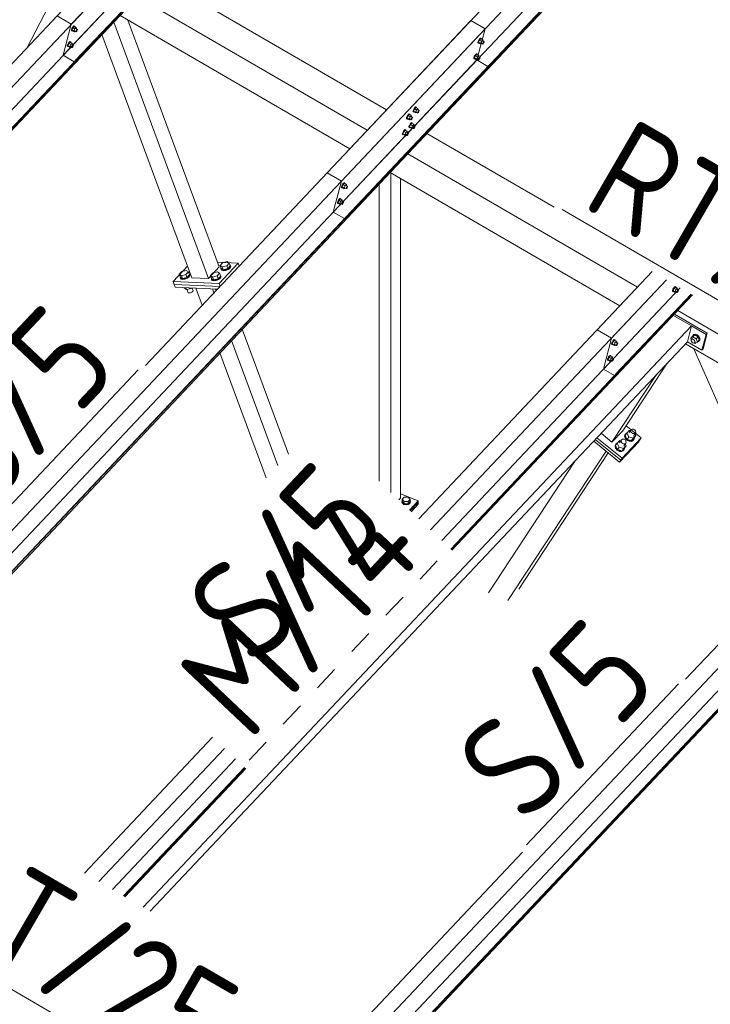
# Model space of a CAD drawing. Header units: millimetres. Extents: x -681 to 506, y -45 to 794.
# Tile 125 of 256: x -274 to -241, y 472 to 520. Entities that reach past the tile are written whole.
import ezdxf

# ---------------------------------------------------------------- set-up
doc = ezdxf.new("R2010")
doc.units = ezdxf.units.MM
doc.header["$LTSCALE"] = 0.6
doc.linetypes.add('XKITLINE00', pattern=[0])
doc.linetypes.add('XKITLINE02', pattern=[4, 2, -2])
for name, color, linetype, lineweight in [('Bolt', 7, 'Continuous', 0), ('Part', 2, 'Continuous', 0), ('PartMark', 3, 'Continuous', 0)]:
    doc.layers.add(name, color=color, linetype=linetype, lineweight=lineweight)
doc.styles.add('ISOCPEUR', font='ISOCPEUR.TTF')

msp = doc.modelspace()

# ---------------------------------------------------------------- linework, layer by layer
at = {"layer": 'Bolt', "color": 3, "linetype": 'XKITLINE00', "lineweight": 0}
for p, q in [((-271.467, 519.426), (-271.488, 519.371)), ((-271.433, 519.486), (-271.467, 519.426)), ((-271.408, 519.469), (-271.459, 519.364)), ((-271.444, 519.412), (-271.41, 519.472)), ((-271.395, 519.535), (-271.433, 519.486)), ((-271.41, 519.472), (-271.372, 519.521)), ((-271.345, 519.536), (-271.408, 519.469)), ((-271.315, 519.415), (-271.408, 519.469)), ((-271.364, 519.559), (-271.395, 519.535)), ((-271.372, 519.521), (-271.34, 519.546)), ((-271.347, 519.553), (-271.364, 519.559)), ((-271.347, 519.553), (-271.324, 519.539)), ((-271.345, 519.536), (-271.252, 519.482)), ((-271.34, 519.546), (-271.324, 519.539)), ((-271.324, 519.539), (-271.325, 519.524)), ((-271.252, 519.482), (-271.315, 519.415)), ((-271.267, 519.431), (-271.192, 519.388)), ((-271.239, 519.444), (-271.252, 519.482)), ((-271.25, 519.421), (-271.239, 519.444)), ((-271.49, 519.335), (-271.488, 519.371)), ((-271.49, 519.335), (-271.467, 519.322)), ((-271.467, 519.322), (-271.465, 519.357)), ((-271.451, 519.315), (-271.467, 519.322)), ((-271.465, 519.357), (-271.444, 519.412)), ((-271.366, 519.31), (-271.459, 519.364)), ((-271.459, 519.364), (-271.446, 519.325)), ((-271.441, 519.323), (-271.451, 519.315)), ((-271.446, 519.325), (-271.353, 519.271)), ((-271.366, 519.31), (-271.315, 519.415)), ((-271.366, 519.31), (-271.353, 519.271)), ((-271.353, 519.271), (-271.317, 519.31)), ((-271.338, 519.322), (-271.264, 519.279)), ((-271.264, 519.279), (-271.263, 519.297)), ((-271.256, 519.276), (-271.264, 519.279)), ((-271.263, 519.297), (-271.252, 519.324)), ((-271.24, 519.288), (-271.256, 519.276)), ((-271.252, 519.324), (-271.235, 519.354)), ((-271.221, 519.313), (-271.24, 519.288)), ((-271.235, 519.354), (-271.216, 519.379)), ((-271.204, 519.343), (-271.221, 519.313)), ((-271.216, 519.379), (-271.201, 519.391)), ((-271.194, 519.37), (-271.204, 519.343)), ((-271.201, 519.391), (-271.192, 519.388)), ((-271.192, 519.388), (-271.194, 519.37)), ((-251.784, 518.969), (-251.816, 518.944)), ((-251.793, 518.931), (-251.761, 518.955)), ((-251.768, 518.962), (-251.784, 518.969)), ((-251.768, 518.962), (-251.745, 518.949)), ((-251.761, 518.955), (-251.745, 518.949)), ((-271.688, 518.58), (-271.685, 518.615)), ((-271.688, 518.58), (-271.665, 518.566)), ((-271.664, 518.67), (-271.685, 518.615)), ((-271.665, 518.566), (-271.662, 518.602)), ((-271.648, 518.56), (-271.665, 518.566)), ((-271.63, 518.73), (-271.664, 518.67)), ((-271.662, 518.602), (-271.641, 518.657)), ((-271.606, 518.713), (-271.656, 518.608)), ((-271.563, 518.554), (-271.656, 518.608)), ((-271.656, 518.608), (-271.643, 518.57)), ((-271.639, 518.567), (-271.648, 518.56)), ((-271.643, 518.57), (-271.55, 518.516)), ((-271.641, 518.657), (-271.607, 518.717)), ((-271.592, 518.779), (-271.63, 518.73)), ((-271.607, 518.717), (-271.569, 518.766)), ((-271.543, 518.78), (-271.606, 518.713)), ((-271.513, 518.659), (-271.606, 518.713)), ((-271.561, 518.804), (-271.592, 518.779)), ((-271.569, 518.766), (-271.538, 518.79)), ((-271.563, 518.554), (-271.513, 518.659)), ((-271.563, 518.554), (-271.55, 518.516)), ((-271.544, 518.797), (-271.561, 518.804)), ((-271.55, 518.516), (-271.514, 518.554)), ((-271.544, 518.797), (-271.521, 518.784)), ((-271.543, 518.78), (-271.45, 518.726)), ((-271.538, 518.79), (-271.521, 518.784)), ((-271.536, 518.567), (-271.462, 518.524)), ((-271.521, 518.784), (-271.522, 518.769)), ((-271.45, 518.726), (-271.513, 518.659)), ((-271.464, 518.675), (-271.39, 518.632)), ((-271.462, 518.524), (-271.46, 518.541)), ((-271.453, 518.52), (-271.462, 518.524)), ((-271.46, 518.541), (-271.45, 518.569)), ((-271.438, 518.533), (-271.453, 518.52)), ((-271.437, 518.688), (-271.45, 518.726)), ((-271.45, 518.569), (-271.433, 518.599)), ((-271.447, 518.666), (-271.437, 518.688)), ((-271.419, 518.557), (-271.438, 518.533)), ((-271.433, 518.599), (-271.414, 518.623)), ((-271.402, 518.587), (-271.419, 518.557)), ((-271.414, 518.623), (-271.398, 518.636)), ((-271.391, 518.615), (-271.402, 518.587)), ((-271.398, 518.636), (-271.39, 518.632)), ((-271.39, 518.632), (-271.391, 518.615)), ((-251.911, 518.745), (-251.909, 518.78)), ((-251.911, 518.745), (-251.888, 518.731)), ((-251.888, 518.835), (-251.909, 518.78)), ((-251.854, 518.895), (-251.888, 518.835)), ((-251.888, 518.731), (-251.885, 518.767)), ((-251.871, 518.725), (-251.888, 518.731)), ((-251.885, 518.767), (-251.864, 518.822)), ((-251.829, 518.878), (-251.88, 518.773)), ((-251.787, 518.719), (-251.88, 518.773)), ((-251.88, 518.773), (-251.867, 518.735)), ((-251.862, 518.732), (-251.871, 518.725)), ((-251.867, 518.735), (-251.774, 518.681)), ((-251.864, 518.822), (-251.83, 518.882)), ((-251.816, 518.944), (-251.854, 518.895)), ((-251.83, 518.882), (-251.793, 518.931)), ((-251.766, 518.945), (-251.829, 518.878)), ((-251.736, 518.824), (-251.829, 518.878)), ((-251.787, 518.719), (-251.736, 518.824)), ((-251.787, 518.719), (-251.774, 518.681)), ((-251.774, 518.681), (-251.738, 518.719)), ((-251.766, 518.945), (-251.673, 518.891)), ((-251.759, 518.732), (-251.685, 518.688)), ((-251.745, 518.949), (-251.746, 518.933)), ((-251.673, 518.891), (-251.736, 518.824)), ((-251.687, 518.84), (-251.613, 518.797)), ((-251.685, 518.688), (-251.684, 518.706)), ((-251.677, 518.685), (-251.685, 518.688)), ((-251.684, 518.706), (-251.673, 518.734)), ((-251.661, 518.698), (-251.677, 518.685)), ((-251.66, 518.853), (-251.673, 518.891)), ((-251.673, 518.734), (-251.656, 518.764)), ((-251.671, 518.831), (-251.66, 518.853)), ((-251.642, 518.722), (-251.661, 518.698)), ((-251.656, 518.764), (-251.637, 518.788)), ((-251.625, 518.752), (-251.642, 518.722)), ((-251.637, 518.788), (-251.621, 518.8)), ((-251.614, 518.779), (-251.625, 518.752)), ((-251.621, 518.8), (-251.613, 518.797)), ((-251.613, 518.797), (-251.614, 518.779)), ((-252.109, 517.989), (-252.106, 518.025)), ((-252.085, 518.08), (-252.106, 518.025)), ((-252.086, 517.976), (-252.083, 518.011)), ((-252.051, 518.14), (-252.085, 518.08)), ((-252.083, 518.011), (-252.062, 518.066)), ((-252.027, 518.123), (-252.077, 518.017)), ((-251.984, 517.963), (-252.077, 518.017)), ((-252.077, 518.017), (-252.064, 517.979)), ((-252.062, 518.066), (-252.028, 518.126)), ((-252.013, 518.189), (-252.051, 518.14)), ((-252.028, 518.126), (-251.99, 518.175)), ((-251.963, 518.19), (-252.027, 518.123)), ((-251.934, 518.069), (-252.027, 518.123)), ((-251.982, 518.213), (-252.013, 518.189)), ((-251.99, 518.175), (-251.959, 518.2)), ((-251.984, 517.963), (-251.934, 518.069)), ((-251.965, 518.207), (-251.982, 518.213)), ((-251.965, 518.207), (-251.942, 518.193)), ((-251.963, 518.19), (-251.87, 518.136)), ((-251.959, 518.2), (-251.942, 518.193)), ((-251.942, 518.193), (-251.943, 518.178)), ((-251.87, 518.136), (-251.934, 518.069)), ((-251.885, 518.085), (-251.811, 518.042)), ((-251.871, 517.978), (-251.854, 518.008)), ((-251.858, 518.097), (-251.87, 518.136)), ((-251.868, 518.075), (-251.858, 518.097)), ((-251.854, 518.008), (-251.835, 518.033)), ((-251.835, 518.033), (-251.819, 518.045)), ((-251.812, 518.024), (-251.822, 517.996)), ((-251.819, 518.045), (-251.811, 518.042)), ((-251.811, 518.042), (-251.812, 518.024)), ((-252.109, 517.989), (-252.086, 517.976)), ((-252.069, 517.969), (-252.086, 517.976)), ((-252.06, 517.976), (-252.069, 517.969)), ((-252.064, 517.979), (-251.971, 517.925)), ((-251.984, 517.963), (-251.971, 517.925)), ((-251.971, 517.925), (-251.935, 517.963)), ((-251.957, 517.976), (-251.882, 517.933)), ((-251.882, 517.933), (-251.881, 517.951)), ((-251.874, 517.93), (-251.882, 517.933)), ((-251.881, 517.951), (-251.871, 517.978)), ((-251.858, 517.942), (-251.874, 517.93)), ((-251.839, 517.966), (-251.858, 517.942)), ((-251.822, 517.996), (-251.839, 517.966)), ((-254.911, 515.656), (-254.943, 515.632)), ((-254.92, 515.618), (-254.888, 515.643)), ((-254.895, 515.65), (-254.911, 515.656)), ((-254.895, 515.65), (-254.872, 515.636)), ((-254.888, 515.643), (-254.872, 515.636)), ((-254.872, 515.636), (-254.873, 515.621)), ((-255.332, 515.187), (-255.353, 515.132)), ((-255.298, 515.247), (-255.332, 515.187)), ((-255.33, 515.118), (-255.308, 515.174)), ((-255.273, 515.23), (-255.324, 515.125)), ((-255.308, 515.174), (-255.274, 515.234)), ((-255.26, 515.296), (-255.298, 515.247)), ((-255.274, 515.234), (-255.237, 515.282)), ((-255.21, 515.297), (-255.273, 515.23)), ((-255.18, 515.176), (-255.273, 515.23)), ((-255.228, 515.32), (-255.26, 515.296)), ((-255.237, 515.282), (-255.205, 515.307)), ((-255.231, 515.071), (-255.18, 515.176)), ((-255.212, 515.314), (-255.228, 515.32)), ((-255.212, 515.314), (-255.189, 515.3)), ((-255.21, 515.297), (-255.117, 515.243)), ((-255.205, 515.307), (-255.189, 515.3)), ((-255.189, 515.3), (-255.19, 515.285)), ((-255.117, 515.243), (-255.18, 515.176)), ((-255.132, 515.192), (-255.057, 515.149)), ((-255.104, 515.205), (-255.117, 515.243)), ((-255.115, 515.182), (-255.104, 515.205)), ((-255.038, 515.432), (-255.036, 515.468)), ((-255.038, 515.432), (-255.015, 515.419)), ((-255.015, 515.523), (-255.036, 515.468)), ((-254.981, 515.583), (-255.015, 515.523)), ((-255.015, 515.419), (-255.013, 515.454)), ((-254.998, 515.412), (-255.015, 515.419)), ((-255.013, 515.454), (-254.991, 515.509)), ((-254.956, 515.566), (-255.007, 515.461)), ((-254.914, 515.407), (-255.007, 515.461)), ((-255.007, 515.461), (-254.994, 515.422)), ((-254.989, 515.42), (-254.998, 515.412)), ((-254.994, 515.422), (-254.901, 515.368)), ((-254.991, 515.509), (-254.957, 515.569)), ((-254.943, 515.632), (-254.981, 515.583)), ((-254.957, 515.569), (-254.92, 515.618)), ((-254.893, 515.633), (-254.956, 515.566)), ((-254.863, 515.512), (-254.956, 515.566)), ((-254.914, 515.407), (-254.863, 515.512)), ((-254.914, 515.407), (-254.901, 515.368)), ((-254.901, 515.368), (-254.865, 515.407)), ((-254.893, 515.633), (-254.8, 515.579)), ((-254.886, 515.419), (-254.812, 515.376)), ((-254.8, 515.579), (-254.863, 515.512)), ((-254.815, 515.528), (-254.74, 515.485)), ((-254.812, 515.376), (-254.811, 515.394)), ((-254.804, 515.373), (-254.812, 515.376)), ((-254.811, 515.394), (-254.8, 515.421)), ((-254.788, 515.385), (-254.804, 515.373)), ((-254.787, 515.541), (-254.8, 515.579)), ((-254.8, 515.421), (-254.783, 515.451)), ((-254.798, 515.518), (-254.787, 515.541)), ((-254.769, 515.409), (-254.788, 515.385)), ((-254.783, 515.451), (-254.764, 515.476)), ((-254.752, 515.439), (-254.769, 515.409)), ((-254.764, 515.476), (-254.749, 515.488)), ((-254.742, 515.467), (-254.752, 515.439)), ((-254.749, 515.488), (-254.74, 515.485)), ((-254.74, 515.485), (-254.742, 515.467)), ((-255.355, 515.096), (-255.353, 515.132)), ((-255.355, 515.096), (-255.332, 515.083)), ((-255.332, 515.083), (-255.33, 515.118)), ((-255.315, 515.077), (-255.332, 515.083)), ((-255.231, 515.071), (-255.324, 515.125)), ((-255.324, 515.125), (-255.311, 515.086)), ((-255.306, 515.084), (-255.315, 515.077)), ((-255.311, 515.086), (-255.218, 515.032)), ((-255.236, 514.677), (-255.233, 514.712)), ((-255.212, 514.767), (-255.233, 514.712)), ((-255.231, 515.071), (-255.218, 515.032)), ((-255.218, 515.032), (-255.182, 515.071)), ((-255.213, 514.663), (-255.21, 514.699)), ((-255.178, 514.827), (-255.212, 514.767)), ((-255.21, 514.699), (-255.189, 514.754)), ((-255.154, 514.81), (-255.204, 514.705)), ((-255.111, 514.651), (-255.204, 514.705)), ((-255.204, 514.705), (-255.191, 514.667)), ((-255.203, 515.083), (-255.129, 515.04)), ((-255.189, 514.754), (-255.155, 514.814)), ((-255.14, 514.876), (-255.178, 514.827)), ((-255.155, 514.814), (-255.117, 514.863)), ((-255.09, 514.877), (-255.154, 514.81)), ((-255.061, 514.756), (-255.154, 514.81)), ((-255.109, 514.901), (-255.14, 514.876)), ((-255.129, 515.04), (-255.128, 515.058)), ((-255.121, 515.037), (-255.129, 515.04)), ((-255.128, 515.058), (-255.117, 515.086)), ((-255.105, 515.049), (-255.121, 515.037)), ((-255.117, 515.086), (-255.1, 515.116)), ((-255.117, 514.863), (-255.086, 514.887)), ((-255.111, 514.651), (-255.061, 514.756)), ((-255.092, 514.894), (-255.109, 514.901)), ((-255.086, 515.074), (-255.105, 515.049)), ((-255.1, 515.116), (-255.081, 515.14)), ((-255.092, 514.894), (-255.069, 514.881)), ((-255.09, 514.877), (-254.998, 514.823)), ((-255.069, 515.104), (-255.086, 515.074)), ((-255.086, 514.887), (-255.069, 514.881)), ((-255.081, 515.14), (-255.066, 515.152)), ((-255.069, 514.881), (-255.07, 514.865)), ((-255.059, 515.131), (-255.069, 515.104)), ((-255.066, 515.152), (-255.057, 515.149)), ((-254.998, 514.823), (-255.061, 514.756)), ((-255.057, 515.149), (-255.059, 515.131)), ((-255.012, 514.772), (-254.938, 514.729)), ((-254.985, 514.785), (-254.998, 514.823)), ((-254.998, 514.666), (-254.981, 514.696)), ((-254.995, 514.763), (-254.985, 514.785)), ((-254.981, 514.696), (-254.962, 514.72)), ((-254.962, 514.72), (-254.946, 514.732)), ((-254.939, 514.712), (-254.95, 514.684)), ((-254.946, 514.732), (-254.938, 514.729)), ((-254.938, 514.729), (-254.939, 514.712)), ((-255.553, 514.341), (-255.55, 514.376)), ((-255.553, 514.341), (-255.53, 514.327)), ((-255.529, 514.432), (-255.55, 514.376)), ((-255.53, 514.327), (-255.527, 514.363)), ((-255.513, 514.321), (-255.53, 514.327)), ((-255.495, 514.492), (-255.529, 514.432)), ((-255.527, 514.363), (-255.506, 514.418)), ((-255.471, 514.474), (-255.521, 514.369)), ((-255.428, 514.315), (-255.521, 514.369)), ((-255.521, 514.369), (-255.508, 514.331)), ((-255.504, 514.328), (-255.513, 514.321)), ((-255.508, 514.331), (-255.415, 514.277)), ((-255.506, 514.418), (-255.472, 514.478)), ((-255.457, 514.54), (-255.495, 514.492)), ((-255.472, 514.478), (-255.434, 514.527)), ((-255.407, 514.541), (-255.471, 514.474)), ((-255.378, 514.42), (-255.471, 514.474)), ((-255.426, 514.565), (-255.457, 514.54)), ((-255.434, 514.527), (-255.403, 514.551)), ((-255.428, 514.315), (-255.378, 514.42)), ((-255.428, 514.315), (-255.415, 514.277)), ((-255.409, 514.558), (-255.426, 514.565)), ((-255.415, 514.277), (-255.379, 514.315)), ((-255.409, 514.558), (-255.386, 514.545)), ((-255.407, 514.541), (-255.315, 514.487)), ((-255.403, 514.551), (-255.386, 514.545)), ((-255.401, 514.328), (-255.326, 514.285)), ((-255.386, 514.545), (-255.387, 514.53)), ((-255.315, 514.487), (-255.378, 514.42)), ((-255.329, 514.437), (-255.255, 514.393)), ((-255.326, 514.285), (-255.325, 514.302)), ((-255.318, 514.281), (-255.326, 514.285)), ((-255.325, 514.302), (-255.315, 514.33)), ((-255.302, 514.294), (-255.318, 514.281)), ((-255.302, 514.449), (-255.315, 514.487)), ((-255.315, 514.33), (-255.298, 514.36)), ((-255.312, 514.427), (-255.302, 514.449)), ((-255.284, 514.318), (-255.302, 514.294)), ((-255.298, 514.36), (-255.279, 514.384)), ((-255.267, 514.348), (-255.284, 514.318)), ((-255.279, 514.384), (-255.263, 514.397)), ((-255.256, 514.376), (-255.267, 514.348)), ((-255.263, 514.397), (-255.255, 514.393)), ((-255.255, 514.393), (-255.256, 514.376)), ((-255.236, 514.677), (-255.213, 514.663)), ((-255.196, 514.657), (-255.213, 514.663)), ((-255.187, 514.664), (-255.196, 514.657)), ((-255.191, 514.667), (-255.098, 514.613)), ((-255.111, 514.651), (-255.098, 514.613)), ((-255.098, 514.613), (-255.062, 514.651)), ((-255.084, 514.664), (-255.009, 514.62)), ((-255.009, 514.62), (-255.008, 514.638)), ((-255.001, 514.617), (-255.009, 514.62)), ((-255.008, 514.638), (-254.998, 514.666)), ((-254.985, 514.63), (-255.001, 514.617)), ((-254.967, 514.654), (-254.985, 514.63)), ((-254.95, 514.684), (-254.967, 514.654)), ((-258.459, 511.875), (-258.48, 511.819)), ((-258.425, 511.935), (-258.459, 511.875)), ((-258.457, 511.806), (-258.435, 511.861)), ((-258.4, 511.918), (-258.451, 511.812)), ((-258.435, 511.861), (-258.401, 511.921)), ((-258.387, 511.983), (-258.425, 511.935)), ((-258.401, 511.921), (-258.364, 511.97)), ((-258.337, 511.985), (-258.4, 511.918)), ((-258.307, 511.864), (-258.4, 511.918)), ((-258.356, 512.008), (-258.387, 511.983)), ((-258.364, 511.97), (-258.332, 511.994)), ((-258.358, 511.758), (-258.307, 511.864)), ((-258.339, 512.002), (-258.356, 512.008)), ((-258.339, 512.002), (-258.316, 511.988)), ((-258.337, 511.985), (-258.244, 511.931)), ((-258.332, 511.994), (-258.316, 511.988)), ((-258.316, 511.988), (-258.317, 511.973)), ((-258.244, 511.931), (-258.307, 511.864)), ((-258.259, 511.88), (-258.184, 511.837)), ((-258.231, 511.892), (-258.244, 511.931)), ((-258.242, 511.87), (-258.231, 511.892)), ((-258.482, 511.784), (-258.48, 511.819)), ((-258.482, 511.784), (-258.459, 511.77)), ((-258.459, 511.77), (-258.457, 511.806)), ((-258.443, 511.764), (-258.459, 511.77)), ((-258.358, 511.758), (-258.451, 511.812)), ((-258.451, 511.812), (-258.438, 511.774)), ((-258.433, 511.771), (-258.443, 511.764)), ((-258.438, 511.774), (-258.345, 511.72)), ((-258.358, 511.758), (-258.345, 511.72)), ((-258.345, 511.72), (-258.309, 511.758)), ((-258.33, 511.771), (-258.256, 511.728)), ((-258.256, 511.728), (-258.255, 511.746)), ((-258.248, 511.725), (-258.256, 511.728)), ((-258.255, 511.746), (-258.244, 511.773)), ((-258.232, 511.737), (-258.248, 511.725)), ((-258.244, 511.773), (-258.227, 511.803)), ((-258.213, 511.761), (-258.232, 511.737)), ((-258.227, 511.803), (-258.208, 511.827)), ((-258.196, 511.791), (-258.213, 511.761)), ((-258.208, 511.827), (-258.193, 511.84)), ((-258.186, 511.819), (-258.196, 511.791)), ((-258.193, 511.84), (-258.184, 511.837)), ((-258.184, 511.837), (-258.186, 511.819)), ((-258.68, 511.028), (-258.677, 511.064)), ((-258.68, 511.028), (-258.657, 511.015)), ((-258.656, 511.119), (-258.677, 511.064)), ((-258.657, 511.015), (-258.654, 511.05)), ((-258.64, 511.009), (-258.657, 511.015)), ((-258.622, 511.179), (-258.656, 511.119)), ((-258.654, 511.05), (-258.633, 511.106)), ((-258.598, 511.162), (-258.648, 511.057)), ((-258.555, 511.003), (-258.648, 511.057)), ((-258.648, 511.057), (-258.635, 511.018)), ((-258.631, 511.016), (-258.64, 511.009)), ((-258.635, 511.018), (-258.542, 510.965)), ((-258.633, 511.106), (-258.599, 511.166)), ((-258.584, 511.228), (-258.622, 511.179)), ((-258.599, 511.166), (-258.561, 511.214)), ((-258.535, 511.229), (-258.598, 511.162)), ((-258.505, 511.108), (-258.598, 511.162)), ((-258.553, 511.252), (-258.584, 511.228)), ((-258.561, 511.214), (-258.53, 511.239)), ((-258.555, 511.003), (-258.505, 511.108)), ((-258.555, 511.003), (-258.542, 510.965)), ((-258.536, 511.246), (-258.553, 511.252)), ((-258.542, 510.965), (-258.506, 511.003)), ((-258.536, 511.246), (-258.513, 511.233)), ((-258.535, 511.229), (-258.442, 511.175)), ((-258.53, 511.239), (-258.513, 511.233)), ((-258.528, 511.015), (-258.454, 510.972)), ((-258.513, 511.233), (-258.514, 511.217)), ((-258.442, 511.175), (-258.505, 511.108)), ((-258.456, 511.124), (-258.382, 511.081)), ((-258.454, 510.972), (-258.452, 510.99)), ((-258.445, 510.969), (-258.454, 510.972)), ((-258.452, 510.99), (-258.442, 511.018)), ((-258.43, 510.981), (-258.445, 510.969)), ((-258.429, 511.137), (-258.442, 511.175)), ((-258.442, 511.018), (-258.425, 511.048)), ((-258.439, 511.114), (-258.429, 511.137)), ((-258.411, 511.006), (-258.43, 510.981)), ((-258.425, 511.048), (-258.406, 511.072)), ((-258.394, 511.036), (-258.411, 511.006)), ((-258.406, 511.072), (-258.39, 511.084)), ((-258.383, 511.063), (-258.394, 511.036)), ((-258.39, 511.084), (-258.382, 511.081)), ((-258.382, 511.081), (-258.383, 511.063)), ((-264.326, 508.028), (-264.206, 508.155)), ((-264.206, 508.155), (-263.987, 508.212)), ((-263.887, 508.141), (-264.007, 508.014)), ((-263.987, 508.212), (-263.887, 508.141)), ((-263.836, 508.002), (-263.887, 508.141)), ((-263.857, 508.06), (-263.848, 508.058)), ((-263.848, 508.058), (-263.823, 508.006)), ((-266.293, 507.604), (-266.173, 507.731)), ((-266.241, 507.465), (-266.293, 507.604)), ((-266.193, 507.533), (-266.293, 507.604)), ((-265.974, 507.59), (-266.193, 507.533)), ((-266.173, 507.731), (-265.953, 507.787)), ((-265.854, 507.717), (-265.974, 507.59)), ((-265.922, 507.451), (-265.974, 507.59)), ((-265.953, 507.787), (-265.854, 507.717)), ((-265.922, 507.451), (-265.802, 507.578)), ((-265.802, 507.578), (-265.854, 507.717)), ((-265.79, 507.581), (-265.827, 507.513)), ((-265.824, 507.636), (-265.815, 507.633)), ((-265.815, 507.633), (-265.79, 507.581)), ((-265.776, 507.544), (-265.79, 507.581)), ((-264.787, 507.54), (-264.667, 507.666)), ((-264.667, 507.666), (-264.448, 507.723)), ((-264.348, 507.653), (-264.468, 507.526)), ((-264.448, 507.723), (-264.348, 507.653)), ((-264.297, 507.514), (-264.348, 507.653)), ((-264.274, 507.889), (-264.326, 508.028)), ((-264.226, 507.958), (-264.326, 508.028)), ((-264.287, 507.886), (-264.279, 507.901)), ((-264.262, 507.833), (-264.287, 507.886)), ((-264.273, 507.848), (-264.287, 507.886)), ((-264.175, 507.819), (-264.274, 507.889)), ((-264.249, 507.796), (-264.273, 507.848)), ((-264.182, 507.811), (-264.262, 507.833)), ((-264.249, 507.796), (-264.168, 507.774)), ((-264.007, 508.014), (-264.226, 507.958)), ((-264.175, 507.819), (-264.226, 507.958)), ((-264.067, 507.825), (-264.182, 507.811)), ((-264.175, 507.819), (-263.956, 507.875)), ((-264.168, 507.774), (-264.054, 507.788)), ((-263.95, 507.871), (-264.067, 507.825)), ((-264.054, 507.788), (-263.936, 507.834)), ((-263.956, 507.875), (-264.007, 508.014)), ((-263.956, 507.875), (-263.836, 508.002)), ((-263.86, 507.937), (-263.95, 507.871)), ((-263.936, 507.834), (-263.846, 507.9)), ((-263.823, 508.006), (-263.86, 507.937)), ((-263.846, 507.9), (-263.809, 507.968)), ((-263.809, 507.968), (-263.823, 508.006)), ((-266.254, 507.461), (-266.246, 507.477)), ((-266.229, 507.409), (-266.254, 507.461)), ((-266.24, 507.424), (-266.254, 507.461)), ((-266.142, 507.394), (-266.241, 507.465)), ((-266.215, 507.372), (-266.24, 507.424)), ((-266.149, 507.387), (-266.229, 507.409)), ((-266.215, 507.372), (-266.135, 507.35)), ((-266.142, 507.394), (-266.193, 507.533)), ((-266.034, 507.401), (-266.149, 507.387)), ((-266.142, 507.394), (-265.922, 507.451)), ((-266.135, 507.35), (-266.02, 507.364)), ((-265.916, 507.447), (-266.034, 507.401)), ((-266.02, 507.364), (-265.903, 507.41)), ((-265.827, 507.513), (-265.916, 507.447)), ((-265.903, 507.41), (-265.813, 507.476)), ((-265.813, 507.476), (-265.776, 507.544)), ((-264.735, 507.4), (-264.787, 507.54)), ((-264.687, 507.469), (-264.787, 507.54)), ((-264.748, 507.397), (-264.74, 507.412)), ((-264.723, 507.345), (-264.748, 507.397)), ((-264.735, 507.36), (-264.748, 507.397)), ((-264.636, 507.33), (-264.735, 507.4)), ((-264.71, 507.308), (-264.735, 507.36)), ((-264.643, 507.323), (-264.723, 507.345)), ((-264.71, 507.308), (-264.629, 507.286)), ((-264.468, 507.526), (-264.687, 507.469)), ((-264.636, 507.33), (-264.687, 507.469)), ((-264.529, 507.337), (-264.643, 507.323)), ((-264.636, 507.33), (-264.417, 507.387)), ((-264.629, 507.286), (-264.515, 507.3)), ((-264.411, 507.383), (-264.529, 507.337)), ((-264.515, 507.3), (-264.397, 507.346)), ((-264.417, 507.387), (-264.468, 507.526)), ((-264.417, 507.387), (-264.297, 507.514)), ((-264.321, 507.449), (-264.411, 507.383)), ((-264.397, 507.346), (-264.308, 507.412)), ((-264.284, 507.517), (-264.321, 507.449)), ((-264.318, 507.572), (-264.309, 507.569)), ((-264.309, 507.569), (-264.284, 507.517)), ((-264.308, 507.412), (-264.27, 507.48)), ((-264.27, 507.48), (-264.284, 507.517)), ((-266.045, 506.936), (-266.054, 506.958)), ((-265.946, 506.866), (-266.045, 506.936)), ((-265.946, 506.866), (-265.979, 506.955)), ((-265.727, 506.922), (-265.946, 506.866)), ((-265.874, 506.747), (-265.92, 506.872)), ((-265.86, 506.718), (-265.874, 506.747)), ((-265.86, 506.718), (-265.816, 506.706)), ((-265.816, 506.706), (-265.754, 506.714)), ((-265.754, 506.714), (-265.69, 506.739)), ((-265.727, 506.922), (-265.735, 506.945)), ((-265.707, 506.943), (-265.727, 506.922)), ((-265.69, 506.739), (-265.641, 506.775)), ((-265.62, 506.812), (-265.668, 506.942)), ((-265.641, 506.775), (-265.62, 506.812)), ((-264.54, 506.872), (-264.548, 506.894)), ((-264.5, 506.843), (-264.54, 506.872)), ((-264.468, 506.877), (-264.473, 506.891)), ((-242.545, 506.79), (-242.542, 506.825)), ((-242.545, 506.79), (-242.522, 506.776)), ((-242.521, 506.88), (-242.542, 506.825)), ((-242.522, 506.776), (-242.519, 506.812)), ((-242.505, 506.77), (-242.522, 506.776)), ((-242.487, 506.94), (-242.521, 506.88)), ((-242.519, 506.812), (-242.498, 506.867)), ((-242.463, 506.923), (-242.513, 506.818)), ((-242.42, 506.764), (-242.513, 506.818)), ((-242.513, 506.818), (-242.5, 506.78)), ((-242.496, 506.777), (-242.505, 506.77)), ((-242.5, 506.78), (-242.407, 506.726)), ((-242.498, 506.867), (-242.464, 506.927)), ((-242.449, 506.989), (-242.487, 506.94)), ((-242.464, 506.927), (-242.426, 506.976)), ((-242.399, 506.99), (-242.463, 506.923)), ((-242.37, 506.869), (-242.463, 506.923)), ((-242.418, 507.013), (-242.449, 506.989)), ((-242.426, 506.976), (-242.395, 507)), ((-242.42, 506.764), (-242.37, 506.869)), ((-242.42, 506.764), (-242.407, 506.726)), ((-242.401, 507.007), (-242.418, 507.013)), ((-242.407, 506.726), (-242.371, 506.764)), ((-242.401, 507.007), (-242.378, 506.994)), ((-242.399, 506.99), (-242.307, 506.936)), ((-242.395, 507), (-242.378, 506.994)), ((-242.393, 506.777), (-242.318, 506.733)), ((-242.378, 506.994), (-242.379, 506.978)), ((-242.307, 506.936), (-242.37, 506.869)), ((-242.321, 506.885), (-242.247, 506.842)), ((-242.318, 506.733), (-242.317, 506.751)), ((-242.31, 506.73), (-242.318, 506.733)), ((-242.317, 506.751), (-242.307, 506.779)), ((-242.294, 506.742), (-242.31, 506.73)), ((-242.294, 506.898), (-242.307, 506.936)), ((-242.307, 506.779), (-242.29, 506.809)), ((-242.304, 506.876), (-242.294, 506.898)), ((-242.276, 506.767), (-242.294, 506.742)), ((-242.29, 506.809), (-242.271, 506.833)), ((-242.259, 506.797), (-242.276, 506.767)), ((-242.271, 506.833), (-242.255, 506.845)), ((-242.248, 506.824), (-242.259, 506.797)), ((-242.255, 506.845), (-242.247, 506.842)), ((-242.247, 506.842), (-242.248, 506.824)), ((-245.474, 504.233), (-245.472, 504.268)), ((-245.451, 504.323), (-245.472, 504.268)), ((-245.417, 504.383), (-245.451, 504.323)), ((-245.449, 504.255), (-245.427, 504.31)), ((-245.392, 504.366), (-245.443, 504.261)), ((-245.35, 504.207), (-245.443, 504.261)), ((-245.443, 504.261), (-245.43, 504.223)), ((-245.427, 504.31), (-245.393, 504.37)), ((-245.379, 504.432), (-245.417, 504.383)), ((-245.393, 504.37), (-245.356, 504.419)), ((-245.329, 504.433), (-245.392, 504.366)), ((-245.299, 504.312), (-245.392, 504.366)), ((-245.347, 504.457), (-245.379, 504.432)), ((-245.356, 504.419), (-245.324, 504.443)), ((-245.35, 504.207), (-245.299, 504.312)), ((-245.331, 504.45), (-245.347, 504.457)), ((-245.331, 504.45), (-245.308, 504.437)), ((-245.329, 504.433), (-245.236, 504.379)), ((-245.324, 504.443), (-245.308, 504.437)), ((-245.308, 504.437), (-245.309, 504.421)), ((-245.236, 504.379), (-245.299, 504.312)), ((-245.251, 504.328), (-245.176, 504.285)), ((-245.223, 504.341), (-245.236, 504.379)), ((-245.234, 504.319), (-245.223, 504.341)), ((-245.219, 504.252), (-245.2, 504.276)), ((-245.2, 504.276), (-245.185, 504.288)), ((-245.178, 504.267), (-245.188, 504.24)), ((-245.185, 504.288), (-245.176, 504.285)), ((-245.176, 504.285), (-245.178, 504.267)), ((-241.664, 504.527), (-241.572, 504.625)), ((-241.664, 504.527), (-241.554, 504.593)), ((-241.638, 504.444), (-241.664, 504.527)), ((-241.642, 504.438), (-241.62, 504.469)), ((-241.64, 504.393), (-241.642, 504.438)), ((-241.613, 504.346), (-241.64, 504.393)), ((-241.62, 504.469), (-241.574, 504.518)), ((-241.62, 504.469), (-241.579, 504.477)), ((-241.569, 504.309), (-241.613, 504.346)), ((-241.583, 504.631), (-241.542, 504.687)), ((-241.582, 504.614), (-241.583, 504.631)), ((-241.579, 504.477), (-241.53, 504.46)), ((-241.462, 504.691), (-241.572, 504.625)), ((-241.52, 504.292), (-241.569, 504.309)), ((-241.554, 504.593), (-241.462, 504.691)), ((-241.554, 504.593), (-241.393, 504.5)), ((-241.542, 504.687), (-241.524, 504.706)), ((-241.542, 504.687), (-241.465, 504.702)), ((-241.53, 504.46), (-241.486, 504.423)), ((-241.448, 504.72), (-241.524, 504.706)), ((-241.479, 504.3), (-241.52, 504.292)), ((-241.494, 504.297), (-241.453, 504.273)), ((-241.486, 504.423), (-241.459, 504.376)), ((-241.479, 504.3), (-241.433, 504.349)), ((-241.457, 504.331), (-241.479, 504.3)), ((-241.465, 504.702), (-241.375, 504.671)), ((-241.301, 504.598), (-241.462, 504.691)), ((-241.459, 504.376), (-241.457, 504.331)), ((-241.453, 504.273), (-241.342, 504.34)), ((-241.357, 504.689), (-241.448, 504.72)), ((-241.393, 504.5), (-241.301, 504.598)), ((-241.342, 504.34), (-241.393, 504.5)), ((-241.375, 504.671), (-241.294, 504.602)), ((-241.276, 504.621), (-241.357, 504.689)), ((-241.342, 504.34), (-241.25, 504.438)), ((-241.281, 504.375), (-241.316, 504.368)), ((-241.25, 504.438), (-241.301, 504.598)), ((-241.294, 504.602), (-241.244, 504.515)), ((-241.239, 504.431), (-241.281, 504.375)), ((-241.281, 504.375), (-241.263, 504.393)), ((-241.227, 504.533), (-241.276, 504.621)), ((-241.263, 504.393), (-241.222, 504.45)), ((-241.244, 504.515), (-241.239, 504.431)), ((-241.222, 504.45), (-241.227, 504.533)), ((-245.474, 504.233), (-245.451, 504.219)), ((-245.451, 504.219), (-245.449, 504.255)), ((-245.434, 504.213), (-245.451, 504.219)), ((-245.425, 504.22), (-245.434, 504.213)), ((-245.43, 504.223), (-245.337, 504.169)), ((-245.35, 504.207), (-245.337, 504.169)), ((-245.337, 504.169), (-245.301, 504.207)), ((-245.322, 504.22), (-245.248, 504.176)), ((-245.248, 504.176), (-245.247, 504.194)), ((-245.24, 504.173), (-245.248, 504.176)), ((-245.247, 504.194), (-245.236, 504.222)), ((-245.224, 504.186), (-245.24, 504.173)), ((-245.236, 504.222), (-245.219, 504.252)), ((-245.205, 504.21), (-245.224, 504.186)), ((-245.188, 504.24), (-245.205, 504.21)), ((-245.672, 503.477), (-245.669, 503.513)), ((-245.672, 503.477), (-245.649, 503.464)), ((-245.648, 503.568), (-245.669, 503.513)), ((-245.649, 503.464), (-245.646, 503.499)), ((-245.632, 503.457), (-245.649, 503.464)), ((-245.614, 503.628), (-245.648, 503.568)), ((-245.646, 503.499), (-245.625, 503.554)), ((-245.59, 503.611), (-245.64, 503.505)), ((-245.547, 503.452), (-245.64, 503.505)), ((-245.64, 503.505), (-245.627, 503.467)), ((-245.623, 503.465), (-245.632, 503.457)), ((-245.627, 503.467), (-245.534, 503.413)), ((-245.625, 503.554), (-245.591, 503.614)), ((-245.576, 503.677), (-245.614, 503.628)), ((-245.591, 503.614), (-245.553, 503.663)), ((-245.526, 503.678), (-245.59, 503.611)), ((-245.497, 503.557), (-245.59, 503.611)), ((-245.545, 503.701), (-245.576, 503.677)), ((-245.553, 503.663), (-245.522, 503.688)), ((-245.547, 503.452), (-245.497, 503.557)), ((-245.547, 503.452), (-245.534, 503.413)), ((-245.528, 503.695), (-245.545, 503.701)), ((-245.534, 503.413), (-245.498, 503.452)), ((-245.528, 503.695), (-245.505, 503.681)), ((-245.526, 503.678), (-245.434, 503.624)), ((-245.522, 503.688), (-245.505, 503.681)), ((-245.52, 503.464), (-245.445, 503.421)), ((-245.505, 503.681), (-245.506, 503.666)), ((-245.434, 503.624), (-245.497, 503.557)), ((-245.448, 503.573), (-245.374, 503.53)), ((-245.445, 503.421), (-245.444, 503.439)), ((-245.437, 503.418), (-245.445, 503.421)), ((-245.444, 503.439), (-245.434, 503.466)), ((-245.421, 503.43), (-245.437, 503.418)), ((-245.421, 503.585), (-245.434, 503.624)), ((-245.434, 503.466), (-245.417, 503.496)), ((-245.431, 503.563), (-245.421, 503.585)), ((-245.403, 503.454), (-245.421, 503.43)), ((-245.417, 503.496), (-245.398, 503.521)), ((-245.386, 503.484), (-245.403, 503.454)), ((-245.398, 503.521), (-245.382, 503.533)), ((-245.375, 503.512), (-245.386, 503.484)), ((-245.382, 503.533), (-245.374, 503.53)), ((-245.374, 503.53), (-245.375, 503.512)), ((-244.621, 500.09), (-244.741, 499.963)), ((-244.629, 499.985), (-244.536, 500.126)), ((-244.57, 500.076), (-244.621, 500.09)), ((-244.557, 500.078), (-244.536, 500.126)), ((-244.545, 500.021), (-244.557, 500.078)), ((-244.502, 499.969), (-244.545, 500.021)), ((-244.536, 500.126), (-244.488, 500.152)), ((-244.488, 500.152), (-244.425, 500.148)), ((-244.425, 500.148), (-244.364, 500.116)), ((-244.364, 500.116), (-244.322, 500.064)), ((-244.309, 500.007), (-244.33, 499.959)), ((-244.322, 500.064), (-244.309, 500.007)), ((-245.082, 499.602), (-245.202, 499.475)), ((-245.09, 499.497), (-244.998, 499.638)), ((-245.031, 499.587), (-245.082, 499.602)), ((-245.018, 499.59), (-244.998, 499.638)), ((-245.006, 499.532), (-245.018, 499.59)), ((-244.964, 499.481), (-245.006, 499.532)), ((-244.998, 499.638), (-244.949, 499.663)), ((-244.949, 499.663), (-244.886, 499.659)), ((-244.886, 499.659), (-244.825, 499.627)), ((-244.808, 499.914), (-244.846, 499.826)), ((-244.846, 499.826), (-244.823, 499.721)), ((-244.83, 499.851), (-244.792, 499.938)), ((-244.807, 499.745), (-244.83, 499.851)), ((-244.825, 499.627), (-244.783, 499.576)), ((-244.823, 499.721), (-244.746, 499.626)), ((-244.817, 499.847), (-244.741, 499.963)), ((-244.723, 499.658), (-244.817, 499.847)), ((-244.808, 499.914), (-244.792, 499.938)), ((-244.73, 499.651), (-244.807, 499.745)), ((-244.792, 499.938), (-244.738, 499.967)), ((-244.783, 499.576), (-244.77, 499.518)), ((-244.746, 499.626), (-244.634, 499.567)), ((-244.741, 499.963), (-244.646, 499.775)), ((-244.618, 499.592), (-244.73, 499.651)), ((-244.646, 499.775), (-244.723, 499.658)), ((-244.723, 499.658), (-244.508, 499.596)), ((-244.646, 499.775), (-244.431, 499.713)), ((-244.634, 499.567), (-244.518, 499.56)), ((-244.502, 499.585), (-244.618, 499.592)), ((-244.518, 499.56), (-244.43, 499.607)), ((-244.508, 499.596), (-244.388, 499.723)), ((-244.508, 499.596), (-244.431, 499.713)), ((-244.442, 499.937), (-244.502, 499.969)), ((-244.414, 499.632), (-244.502, 499.585)), ((-244.379, 499.933), (-244.442, 499.937)), ((-244.431, 499.713), (-244.311, 499.839)), ((-244.43, 499.607), (-244.414, 499.632)), ((-244.423, 499.818), (-244.33, 499.959)), ((-244.375, 499.719), (-244.414, 499.632)), ((-244.311, 499.839), (-244.388, 499.723)), ((-244.33, 499.959), (-244.379, 499.933)), ((-244.379, 499.736), (-244.375, 499.719)), ((-244.353, 499.923), (-244.311, 499.839)), ((-245.269, 499.425), (-245.307, 499.338)), ((-245.307, 499.338), (-245.284, 499.232)), ((-245.291, 499.362), (-245.253, 499.45)), ((-245.268, 499.257), (-245.291, 499.362)), ((-245.284, 499.232), (-245.207, 499.138)), ((-245.279, 499.358), (-245.202, 499.475)), ((-245.184, 499.17), (-245.279, 499.358)), ((-245.269, 499.425), (-245.253, 499.45)), ((-245.191, 499.162), (-245.268, 499.257)), ((-245.253, 499.45), (-245.199, 499.478)), ((-245.207, 499.138), (-245.095, 499.079)), ((-245.202, 499.475), (-245.107, 499.286)), ((-245.079, 499.103), (-245.191, 499.162)), ((-245.107, 499.286), (-245.184, 499.17)), ((-245.184, 499.17), (-244.969, 499.108)), ((-245.107, 499.286), (-244.892, 499.224)), ((-245.095, 499.079), (-244.98, 499.072)), ((-244.963, 499.097), (-245.079, 499.103)), ((-244.98, 499.072), (-244.891, 499.119)), ((-244.969, 499.108), (-244.849, 499.234)), ((-244.969, 499.108), (-244.892, 499.224)), ((-244.903, 499.449), (-244.964, 499.481)), ((-244.875, 499.143), (-244.963, 499.097)), ((-244.84, 499.445), (-244.903, 499.449)), ((-244.892, 499.224), (-244.773, 499.351)), ((-244.891, 499.119), (-244.875, 499.143)), ((-244.884, 499.329), (-244.791, 499.47)), ((-244.837, 499.231), (-244.875, 499.143)), ((-244.773, 499.351), (-244.849, 499.234)), ((-244.791, 499.47), (-244.84, 499.445)), ((-244.84, 499.248), (-244.837, 499.231)), ((-244.815, 499.435), (-244.773, 499.351)), ((-244.77, 499.518), (-244.791, 499.47)), ((-255.573, 496.665), (-255.56, 496.694)), ((-255.56, 496.772), (-255.46, 496.877)), ((-255.56, 496.665), (-255.56, 496.772)), ((-255.467, 496.663), (-255.56, 496.772)), ((-255.46, 496.877), (-255.267, 496.875)), ((-255.175, 496.766), (-255.275, 496.661)), ((-255.267, 496.875), (-255.175, 496.766)), ((-255.175, 496.66), (-255.175, 496.766)), ((-255.175, 496.694), (-255.162, 496.66)), ((-255.547, 496.599), (-255.573, 496.665)), ((-255.573, 496.64), (-255.573, 496.665)), ((-255.573, 496.64), (-255.55, 496.579)), ((-255.56, 496.665), (-255.467, 496.557)), ((-255.55, 496.579), (-255.547, 496.573)), ((-255.474, 496.55), (-255.547, 496.599)), ((-255.547, 496.573), (-255.534, 496.565)), ((-255.534, 496.565), (-255.474, 496.524)), ((-255.372, 496.53), (-255.474, 496.55)), ((-255.474, 496.524), (-255.372, 496.505)), ((-255.467, 496.557), (-255.467, 496.663)), ((-255.275, 496.661), (-255.467, 496.663)), ((-255.467, 496.557), (-255.275, 496.554)), ((-255.268, 496.547), (-255.372, 496.53)), ((-255.372, 496.505), (-255.268, 496.521)), ((-255.275, 496.554), (-255.275, 496.661)), ((-255.275, 496.554), (-255.175, 496.66)), ((-255.191, 496.594), (-255.268, 496.547)), ((-255.268, 496.521), (-255.191, 496.568)), ((-255.162, 496.66), (-255.191, 496.594)), ((-255.191, 496.568), (-255.162, 496.634)), ((-255.162, 496.634), (-255.162, 496.66))]:
    msp.add_line(p, q, dxfattribs=at)
at = {"layer": 'Part', "color": 2, "linetype": 'XKITLINE00', "lineweight": 0}
for p, q in [((-271.493, 519.639), (-232.297, 561.158)), ((-232.688, 559.662), (-271.884, 518.143)), ((-271.293, 517.782), (-232.097, 559.302)), ((-232.086, 559.426), (-271.282, 517.906)), ((-232.067, 559.415), (-271.264, 517.896)), ((-258.485, 512.087), (-219.289, 553.607)), ((-219.68, 552.111), (-258.876, 510.591)), ((-258.285, 510.231), (-219.089, 551.751)), ((-219.078, 551.875), (-258.274, 510.355)), ((-219.059, 551.864), (-258.256, 510.344)), ((-243.505, 529.082), (-259.172, 512.486)), ((-265.263, 527.365), (-280.93, 510.769)), ((-303.772, 485.446), (-264.576, 526.966)), ((-264.967, 525.47), (-304.163, 483.95)), ((-264.365, 525.234), (-303.561, 483.714)), ((-264.347, 525.223), (-303.543, 483.703)), ((-303.572, 483.59), (-264.376, 525.109)), ((-267.374, 521.934), (-256.314, 515.514)), ((-273.621, 518.512), (-271.968, 521.697)), ((-268.296, 520.957), (-257.236, 514.537)), ((-272.18, 520.038), (-271.493, 519.639)), ((-269.145, 520.058), (-258.085, 513.638)), ((-271.493, 519.639), (-271.884, 518.143)), ((-269.45, 519.734), (-264.885, 507.405)), ((-264.367, 507.954), (-268.767, 519.838)), ((-252.255, 519.813), (-267.922, 503.218)), ((-252.255, 519.813), (-251.568, 519.414)), ((-290.764, 477.895), (-251.568, 519.414)), ((-265.683, 507.439), (-270.014, 519.137)), ((-251.568, 519.414), (-251.959, 517.918)), ((-271.884, 518.143), (-271.351, 517.833)), ((-251.959, 517.918), (-291.155, 476.399)), ((-290.564, 476.038), (-251.368, 517.558)), ((-251.357, 517.682), (-290.553, 476.162)), ((-251.339, 517.671), (-290.535, 476.152)), ((-271.264, 517.896), (-271.293, 517.782)), ((-271.282, 517.906), (-271.264, 517.896)), ((-251.426, 517.609), (-251.959, 517.918)), ((-251.368, 517.558), (-251.339, 517.671)), ((-251.339, 517.671), (-251.357, 517.682)), ((-254.366, 514.383), (-248.243, 510.829)), ((-255.288, 513.406), (-244.228, 506.986)), ((-259.172, 512.486), (-258.485, 512.087)), ((-256.137, 512.507), (-245.077, 506.087)), ((-256.103, 497.102), (-256.103, 512.487)), ((-258.485, 512.087), (-258.876, 510.591)), ((-256.673, 497.64), (-256.673, 511.939)), ((-255.642, 496.828), (-255.642, 512.219)), ((-258.876, 510.591), (-258.343, 510.282)), ((-258.256, 510.344), (-258.285, 510.231)), ((-258.274, 510.355), (-258.256, 510.344)), ((-263.456, 508.138), (-264.45, 508.18)), ((-263.456, 508.138), (-264.379, 507.161)), ((-263.406, 508.002), (-263.456, 508.138)), ((-265.89, 507.999), (-266.593, 507.255)), ((-264.885, 507.405), (-264.367, 507.954)), ((-243.518, 507.739), (-254.758, 495.832)), ((-243.518, 507.739), (-246.164, 504.935)), ((-266.593, 507.255), (-264.379, 507.161)), ((-266.593, 507.255), (-266.541, 507.116)), ((-266.541, 507.116), (-264.331, 507.022)), ((-266.49, 506.977), (-266.541, 507.116)), ((-266.541, 507.116), (-264.331, 507.022)), ((-264.885, 507.405), (-265.683, 507.439)), ((-264.379, 507.161), (-264.328, 507.025)), ((-254.195, 495.301), (-242.83, 507.34)), ((-245.477, 504.536), (-242.83, 507.34)), ((-264.456, 506.89), (-266.49, 506.977)), ((-265.191, 506.111), (-265.496, 506.934)), ((-264.628, 506.708), (-264.699, 506.9)), ((-242.17, 506.957), (-253.655, 494.791)), ((-241.638, 506.647), (-253.219, 494.379)), ((-241.619, 506.637), (-253.204, 494.365)), ((-242.17, 506.957), (-245.868, 503.04)), ((-241.638, 506.647), (-245.266, 502.804)), ((-241.619, 506.637), (-245.247, 502.793)), ((-253.163, 494.326), (-241.569, 506.608)), ((-245.277, 502.68), (-241.569, 506.608)), ((-242.439, 505.686), (-240.866, 504.772)), ((-242.28, 505.855), (-231.22, 499.435)), ((-241.618, 505.115), (-242.497, 505.625)), ((-268.033, 477.133), (-241.618, 505.115)), ((-261.032, 498.947), (-263.259, 504.962)), ((-246.164, 504.935), (-245.477, 504.536)), ((-241.815, 504.359), (-241.618, 505.115)), ((-241.618, 505.114), (-240.923, 504.711)), ((-241.063, 504.017), (-240.866, 504.772)), ((-240.923, 504.711), (-240.866, 504.772)), ((-267.7, 476.94), (-241.815, 504.359)), ((-264.748, 462.792), (-225.552, 504.312)), ((-261.551, 498.397), (-263.778, 504.413)), ((-245.477, 504.536), (-245.868, 503.04)), ((-226.239, 504.711), (-241.906, 488.115)), ((-241.815, 504.359), (-241.121, 503.956)), ((-241.121, 503.956), (-240.923, 504.711)), ((-262.114, 497.8), (-264.341, 503.816)), ((-241.917, 504.252), (-232.069, 498.535)), ((-236.872, 493.448), (-241.506, 504.013)), ((-241.121, 503.956), (-241.063, 504.017)), ((-244.934, 500.07), (-242.794, 503.323)), ((-245.868, 503.04), (-245.335, 502.731)), ((-225.943, 502.816), (-265.139, 461.296)), ((-264.548, 460.936), (-225.352, 502.455)), ((-225.341, 502.58), (-264.537, 461.06)), ((-225.322, 502.569), (-264.519, 461.049)), ((-245.453, 499.52), (-243.313, 502.773)), ((-245.247, 502.793), (-245.277, 502.68)), ((-245.266, 502.804), (-245.247, 502.793)), ((-245.453, 499.52), (-244.934, 500.07)), ((-244.772, 500.316), (-244.044, 499.726)), ((-246.333, 499.574), (-245.088, 498.565)), ((-246.257, 499.654), (-245.027, 498.657)), ((-246.257, 499.654), (-245.027, 498.657)), ((-246.182, 499.734), (-244.967, 498.749)), ((-245.98, 499.948), (-245.453, 499.52)), ((-244.165, 499.542), (-245.088, 498.565)), ((-245.027, 498.657), (-244.105, 499.634)), ((-244.105, 499.634), (-245.027, 498.657)), ((-244.967, 498.749), (-244.044, 499.726)), ((-244.105, 499.634), (-244.165, 499.542)), ((-244.044, 499.726), (-244.105, 499.634)), ((-250.464, 491.904), (-245.736, 499.09)), ((-251.408, 492.272), (-247.228, 498.625)), ((-249.945, 492.453), (-245.633, 499.007)), ((-245.088, 498.565), (-245.027, 498.657)), ((-245.027, 498.657), (-244.967, 498.749)), ((-255.723, 496.742), (-255.642, 496.828)), ((-255.642, 497.037), (-254.786, 496.703)), ((-255.207, 496.256), (-254.786, 496.703)), ((-254.786, 496.703), (-254.786, 496.617)), ((-255.165, 496.216), (-254.786, 496.617)), ((-254.786, 496.617), (-255.165, 496.216)), ((-254.786, 496.532), (-255.122, 496.176)), ((-254.786, 496.617), (-254.786, 496.532)), ((-264.685, 485.317), (-270.861, 478.775)), ((-270.173, 478.375), (-264.122, 484.785)), ((-263.582, 484.275), (-269.514, 477.993)), ((-263.146, 483.864), (-268.981, 477.683)), ((-263.131, 483.849), (-268.962, 477.672)), ((-268.912, 477.643), (-263.09, 483.811)), ((-249.768, 479.787), (-265.436, 463.191))]:
    msp.add_line(p, q, dxfattribs=at)
at = {"layer": 'PartMark', "color": 1, "linetype": 'XKITLINE00', "lineweight": 0}
for p, q in [((-247.847, 510.715), (-233.06, 502.131)), ((-275.583, 495.249), (-268.27, 502.996)), ((-249.567, 480.146), (-242.254, 487.893)), ((-280.127, 476.522), (-265.339, 467.938))]:
    msp.add_line(p, q, dxfattribs=at)
at = {"layer": 'PartMark', "color": 1, "linetype": 'XKITLINE02', "lineweight": 0}
msp.add_line((-262.929, 484.209), (-253.552, 494.143), dxfattribs=at)

# ---------------------------------------------------------------- texts
at = {"layer": 'PartMark', "color": 1, "style": 'ISOCPEUR', "width": 0.85}
for s, rotation, p in [('RT/25', -30.1376, (-247.027, 510.932)), ('S/5', 46.6502, (-275.607, 496.097)), ('S/5', 46.6502, (-262.599, 488.546)), ('M/14', 46.6502, (-262.954, 485.057)), ('S/5', 46.6502, (-249.591, 480.995)), ('RT/25', -30.1376, (-279.306, 476.74))]:
    msp.add_text(s, height=5, rotation=rotation, dxfattribs=at).set_placement(p)

doc.saveas('drawing.dxf')
